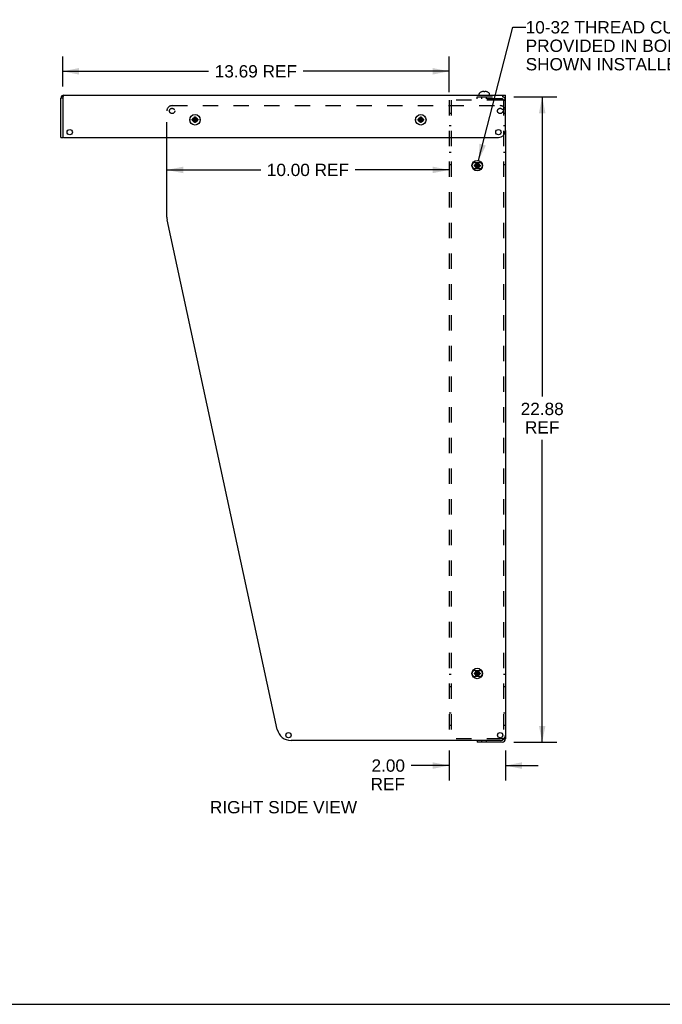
# Model space of a CAD drawing. Header units: inches. Extents: x 0 to 98.9, y 0 to 64.
# Tile 4 of 6: x 49.5 to 72.3, y 0 to 34.9. Entities that reach past the tile are written whole.
import ezdxf

# ---------------------------------------------------------------- set-up
doc = ezdxf.new("R2010")
doc.units = ezdxf.units.IN
doc.header["$LTSCALE"] = 5.44
doc.header["$MEASUREMENT"] = 0
doc.linetypes.add('HIDDEN', pattern=[0.2, 0.1, -0.1])
doc.layers.get('0').update_dxf_attribs({"linetype": 'CONTINUOUS'})
doc.layers.add('DEFAULT_2', color=8, linetype='HIDDEN')
doc.layers.add('DIMENSIONS', color=7, linetype='CONTINUOUS')
doc.styles.get("Standard").update_dxf_attribs({"font": 'arial.ttf'})
doc.dimstyles.new('DIMSTYLE_1', dxfattribs={"dimtxt": 0.436364, "dimasz": 0.581818, "dimexe": 0.09, "dimexo": 0.07, "dimgap": 0.0375, "dimtad": 0, "dimtih": 1, "dimtoh": 1, "dimzin": 4, "dimdsep": 46, "dimtxsty": 'Standard', "dimblk": '_FILLED', "dimblk1": '_FILLED', "dimblk2": '_FILLED', "dimcen": 0.09, "dimadec": 3, "dimazin": 1, "dimtfac": 1, "dimtdec": 3, "dimtofl": 0, "dimtmove": 0, "dimatfit": 3, "dimldrblk": '_FILLED', "dimfxl": 0, "dimtolj": 1, "dimtzin": 4, "dimarcsym": 0})
doc.dimstyles.get("Standard").update_dxf_attribs({"dimtxt": 0.494545, "dimasz": 0.581818, "dimexe": 0.09, "dimexo": 0.07, "dimgap": 0.09, "dimtad": 0, "dimtih": 1, "dimtoh": 1, "dimdec": 3, "dimzin": 4, "dimdsep": 46, "dimtxsty": 'Standard', "dimblk": '_FILLED', "dimblk1": '_FILLED', "dimblk2": '_FILLED', "dimcen": 0.09, "dimadec": 3, "dimazin": 1, "dimtp": 0.001, "dimtm": 0.001, "dimtfac": 1, "dimtdec": 3, "dimtofl": 0, "dimtmove": 0, "dimatfit": 3, "dimldrblk": '_FILLED', "dimfxl": 0, "dimtolj": 1, "dimtzin": 4, "dimarcsym": 0})

# ---------------------------------------------------------------- blocks, each defined once
blk = doc.blocks.new('_FILLED')
at = {"color": 0, "linetype": 'ByBlock'}
blk.add_solid([(0, 0), (-1, 0.2), (-1, -0.2)], dxfattribs=at)
blk = doc.blocks.new('*D21')
at = {"layer": 'DIMENSIONS', "color": 2, "linetype": 'Continuous'}
for p, q in [((64.731, 8.997), (64.731, 7.938)), ((66.731, 8.998), (66.731, 7.938)), ((64.731, 8.461), (63.388, 8.461)), ((66.731, 8.461), (67.894, 8.461))]:
    blk.add_line(p, q, dxfattribs=at)
at = {"layer": 'DIMENSIONS', "color": 2, "linetype": 'Continuous', "xscale": 0.5818181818, "yscale": 0.5818181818, "zscale": 0.5818181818}
blk.add_blockref('_FILLED', (64.731, 8.461), dxfattribs=at)
at = {"layer": 'DIMENSIONS', "color": 2, "linetype": 'Continuous', "xscale": 0.5818181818, "yscale": 0.5818181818, "zscale": 0.5818181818, "rotation": 180}
blk.add_blockref('_FILLED', (66.731, 8.461), dxfattribs=at)
at = {"layer": 'DIMENSIONS', "color": 2, "linetype": 'Continuous', "insert": (63.17, 8.68), "char_height": 0.4364, "width": 1.21663, "attachment_point": 3, "line_spacing_factor": 0.9}
blk.add_mtext('2.00\\PREF', dxfattribs=at)
blk = doc.blocks.new('*D22')
at = {"layer": 'DIMENSIONS', "color": 2, "linetype": 'Continuous'}
for p, q in [((67.021, 32.163), (68.555, 32.163)), ((68.032, 32.163), (68.032, 21.539)), ((68.032, 9.288), (68.032, 20.012)), ((67.021, 9.288), (68.555, 9.288))]:
    blk.add_line(p, q, dxfattribs=at)
at = {"layer": 'DIMENSIONS', "color": 2, "linetype": 'Continuous', "xscale": 0.5818181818, "yscale": 0.5818181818, "zscale": 0.5818181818}
for p, rotation in [((68.032, 32.163), 90), ((68.032, 9.288), 270)]:
    blk.add_blockref('_FILLED', p, dxfattribs=dict(at, rotation=rotation))
at = {"layer": 'DIMENSIONS', "color": 2, "linetype": 'Continuous', "insert": (68.032, 21.321), "char_height": 0.4364, "width": 1.52484, "attachment_point": 2, "line_spacing_factor": 0.9}
blk.add_mtext('22.88\\PREF', dxfattribs=at)
blk = doc.blocks.new('*D26')
at = {"layer": 'DIMENSIONS', "color": 2, "linetype": 'Continuous'}
for p, q in [((51.041, 32.528), (51.041, 33.592)), ((64.731, 32.328), (64.731, 33.592)), ((51.041, 33.068), (56.212, 33.068)), ((64.731, 33.068), (59.559, 33.068))]:
    blk.add_line(p, q, dxfattribs=at)
at = {"layer": 'DIMENSIONS', "color": 2, "linetype": 'Continuous', "xscale": 0.5818181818, "yscale": 0.5818181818, "zscale": 0.5818181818, "rotation": 180}
blk.add_blockref('_FILLED', (51.041, 33.068), dxfattribs=at)
at = {"layer": 'DIMENSIONS', "color": 2, "linetype": 'Continuous', "xscale": 0.5818181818, "yscale": 0.5818181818, "zscale": 0.5818181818}
blk.add_blockref('_FILLED', (64.731, 33.068), dxfattribs=at)
at = {"layer": 'DIMENSIONS', "color": 2, "linetype": 'Continuous', "insert": (57.886, 33.286), "char_height": 0.4364, "width": 2.91017, "attachment_point": 2, "line_spacing_factor": 0.9}
blk.add_mtext('13.69 REF', dxfattribs=at)
blk = doc.blocks.new('*D27')
at = {"layer": 'DIMENSIONS', "color": 2, "linetype": 'Continuous'}
for p, q in [((54.731, 29.573), (58.057, 29.573)), ((64.731, 29.573), (61.404, 29.573))]:
    blk.add_line(p, q, dxfattribs=at)
at = {"layer": 'DIMENSIONS', "color": 2, "linetype": 'Continuous', "xscale": 0.5818181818, "yscale": 0.5818181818, "zscale": 0.5818181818, "rotation": 180}
blk.add_blockref('_FILLED', (54.731, 29.573), dxfattribs=at)
at = {"layer": 'DIMENSIONS', "color": 2, "linetype": 'Continuous', "xscale": 0.5818181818, "yscale": 0.5818181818, "zscale": 0.5818181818}
blk.add_blockref('_FILLED', (64.731, 29.573), dxfattribs=at)
at = {"layer": 'DIMENSIONS', "color": 2, "linetype": 'Continuous', "insert": (59.731, 29.792), "char_height": 0.4364, "width": 2.91017, "attachment_point": 2, "line_spacing_factor": 0.9}
blk.add_mtext('10.00 REF', dxfattribs=at)

msp = doc.modelspace()

# ---------------------------------------------------------------- linework, layer by layer
at = {"color": 7, "linetype": 'Continuous'}
for p, q in [((50.9807, 30.7229), (50.9807, 32.1209)), ((51.0407, 32.1209), (50.9807, 32.1209)), ((51.0459, 32.1408), (51.0407, 32.1209)), ((51.0827, 32.2229), (66.7307, 32.2229)), ((65.7942, 32.2229), (65.7942, 32.2695)), ((65.8814, 32.3359), (65.8812, 32.3363)), ((65.8824, 32.3363), (65.8814, 32.3359)), ((65.9481, 32.351), (65.9458, 32.3513)), ((65.9652, 32.3363), (65.9652, 32.3464)), ((65.9652, 32.3359), (65.9652, 32.3363)), ((65.9962, 32.3464), (65.9962, 32.3363)), ((65.9962, 32.3363), (65.9962, 32.3359)), ((66.0156, 32.3513), (66.0133, 32.351)), ((66.0198, 32.351), (66.0156, 32.3513)), ((66.0492, 32.3464), (66.045, 32.3473)), ((66.08, 32.3359), (66.079, 32.3363)), ((66.0802, 32.3363), (66.08, 32.3359)), ((66.1672, 32.2229), (66.1672, 32.2695)), ((66.7307, 30.9729), (66.7307, 32.2229)), ((55.6958, 31.3853), (55.7152, 31.4189)), ((55.7152, 31.2512), (55.7462, 31.4497)), ((55.7152, 31.4487), (55.7152, 31.4497)), ((55.7462, 31.2512), (55.7152, 31.4497)), ((55.7152, 31.4189), (55.7152, 31.4487)), ((55.7152, 31.2819), (55.7462, 31.4189)), ((55.7462, 31.2819), (55.7152, 31.4189)), ((55.7462, 31.4497), (55.7462, 31.4487)), ((55.7462, 31.4487), (55.7462, 31.4189)), ((55.7462, 31.4189), (55.7656, 31.3853)), ((63.6958, 31.3853), (63.7152, 31.4189)), ((63.7152, 31.2512), (63.7462, 31.4497)), ((63.7152, 31.4487), (63.7152, 31.4497)), ((63.7462, 31.2512), (63.7152, 31.4497)), ((63.7152, 31.4189), (63.7152, 31.4487)), ((63.7152, 31.2819), (63.7462, 31.4189)), ((63.7462, 31.2819), (63.7152, 31.4189)), ((63.7462, 31.4497), (63.7462, 31.4487)), ((63.7462, 31.4487), (63.7462, 31.4189)), ((63.7462, 31.4189), (63.7656, 31.3853)), ((55.6314, 31.3659), (55.83, 31.335)), ((55.6314, 31.335), (55.83, 31.3659)), ((55.6314, 31.3659), (55.6324, 31.3659)), ((55.6324, 31.3349), (55.6314, 31.335)), ((55.6324, 31.3659), (55.6622, 31.3659)), ((55.6622, 31.3349), (55.6324, 31.3349)), ((55.6622, 31.3659), (55.6958, 31.3853)), ((55.6622, 31.3659), (55.7992, 31.3349)), ((55.6622, 31.3349), (55.7992, 31.3659)), ((55.6958, 31.3155), (55.6622, 31.3349)), ((55.6958, 31.3155), (55.7656, 31.3853)), ((55.6958, 31.3853), (55.7656, 31.3155)), ((55.7152, 31.2819), (55.6958, 31.3155)), ((55.7152, 31.2522), (55.7152, 31.2819)), ((55.7152, 31.2512), (55.7152, 31.2522)), ((55.7656, 31.3155), (55.7462, 31.2819)), ((55.7462, 31.2819), (55.7462, 31.2522)), ((55.7462, 31.2522), (55.7462, 31.2512)), ((55.7656, 31.3853), (55.7992, 31.3659)), ((55.7992, 31.3349), (55.7656, 31.3155)), ((55.7992, 31.3659), (55.829, 31.3659)), ((55.829, 31.3349), (55.7992, 31.3349)), ((55.829, 31.3659), (55.83, 31.3659)), ((55.83, 31.335), (55.829, 31.3349)), ((63.6314, 31.335), (63.83, 31.3659)), ((63.6314, 31.3659), (63.6324, 31.3659)), ((63.6314, 31.3659), (63.83, 31.335)), ((63.6324, 31.3349), (63.6314, 31.335)), ((63.6324, 31.3659), (63.6622, 31.3659)), ((63.6622, 31.3349), (63.6324, 31.3349)), ((63.6622, 31.3659), (63.6958, 31.3853)), ((63.6622, 31.3349), (63.7992, 31.3659)), ((63.6622, 31.3659), (63.7992, 31.3349)), ((63.6958, 31.3155), (63.6622, 31.3349)), ((63.6958, 31.3155), (63.7656, 31.3853)), ((63.6958, 31.3853), (63.7656, 31.3155)), ((63.7152, 31.2819), (63.6958, 31.3155)), ((63.7152, 31.2522), (63.7152, 31.2819)), ((63.7152, 31.2512), (63.7152, 31.2522)), ((63.7656, 31.3155), (63.7462, 31.2819)), ((63.7462, 31.2819), (63.7462, 31.2522)), ((63.7462, 31.2522), (63.7462, 31.2512)), ((63.7656, 31.3853), (63.7992, 31.3659)), ((63.7992, 31.3349), (63.7656, 31.3155)), ((63.7992, 31.3659), (63.829, 31.3659)), ((63.829, 31.3349), (63.7992, 31.3349)), ((63.829, 31.3659), (63.83, 31.3659)), ((63.83, 31.335), (63.829, 31.3349)), ((50.9807, 30.7229), (51.0407, 30.7229)), ((51.0707, 30.7229), (66.4807, 30.7229)), ((65.6314, 29.71), (65.83, 29.7409)), ((65.6314, 29.7409), (65.6324, 29.7409)), ((65.6314, 29.7409), (65.83, 29.71)), ((65.6324, 29.7099), (65.6314, 29.71)), ((65.6324, 29.7409), (65.6622, 29.7409)), ((65.6622, 29.7099), (65.6324, 29.7099)), ((65.6622, 29.7409), (65.6958, 29.7603)), ((65.6622, 29.7099), (65.7992, 29.7409)), ((65.6622, 29.7409), (65.7992, 29.7099)), ((65.6958, 29.6905), (65.6622, 29.7099)), ((65.6958, 29.7603), (65.7152, 29.7939)), ((65.6958, 29.6905), (65.7656, 29.7603)), ((65.6958, 29.7603), (65.7656, 29.6905)), ((65.7152, 29.6569), (65.6958, 29.6905)), ((65.7152, 29.6262), (65.7462, 29.8247)), ((65.7152, 29.8237), (65.7152, 29.8247)), ((65.7462, 29.6262), (65.7152, 29.8247)), ((65.7152, 29.7939), (65.7152, 29.8237)), ((65.7152, 29.6569), (65.7462, 29.7939)), ((65.7462, 29.6569), (65.7152, 29.7939)), ((65.7462, 29.8247), (65.7462, 29.8237)), ((65.7462, 29.8237), (65.7462, 29.7939)), ((65.7462, 29.7939), (65.7656, 29.7603)), ((65.7656, 29.6905), (65.7462, 29.6569)), ((65.7656, 29.7603), (65.7992, 29.7409)), ((65.7992, 29.7099), (65.7656, 29.6905)), ((65.7992, 29.7409), (65.829, 29.7409)), ((65.829, 29.7099), (65.7992, 29.7099)), ((65.829, 29.7409), (65.83, 29.7409)), ((65.83, 29.71), (65.829, 29.7099)), ((65.7152, 29.6272), (65.7152, 29.6569)), ((65.7152, 29.6262), (65.7152, 29.6272)), ((65.7462, 29.6569), (65.7462, 29.6272)), ((65.7462, 29.6272), (65.7462, 29.6262)), ((65.6314, 11.71), (65.83, 11.7409)), ((65.6314, 11.7409), (65.6324, 11.7409)), ((65.6314, 11.7409), (65.83, 11.71)), ((65.6324, 11.7099), (65.6314, 11.71)), ((65.6324, 11.7409), (65.6622, 11.7409)), ((65.6622, 11.7099), (65.6324, 11.7099)), ((65.6622, 11.7409), (65.6958, 11.7603)), ((65.6622, 11.7099), (65.7992, 11.7409)), ((65.6622, 11.7409), (65.7992, 11.7099)), ((65.6958, 11.6905), (65.6622, 11.7099)), ((65.6958, 11.7603), (65.7152, 11.7939)), ((65.6958, 11.7603), (65.7656, 11.6905)), ((65.6958, 11.6905), (65.7656, 11.7603)), ((65.7152, 11.6569), (65.6958, 11.6905)), ((65.7462, 11.6262), (65.7152, 11.8247)), ((65.7152, 11.8237), (65.7152, 11.8247)), ((65.7152, 11.6262), (65.7462, 11.8247)), ((65.7152, 11.7939), (65.7152, 11.8237)), ((65.7462, 11.6569), (65.7152, 11.7939)), ((65.7152, 11.6569), (65.7462, 11.7939)), ((65.7152, 11.6272), (65.7152, 11.6569)), ((65.7152, 11.6262), (65.7152, 11.6272)), ((65.7462, 11.8247), (65.7462, 11.8237)), ((65.7462, 11.8237), (65.7462, 11.7939)), ((65.7462, 11.7939), (65.7656, 11.7603)), ((65.7656, 11.6905), (65.7462, 11.6569)), ((65.7462, 11.6569), (65.7462, 11.6272)), ((65.7462, 11.6272), (65.7462, 11.6262)), ((65.7656, 11.7603), (65.7992, 11.7409)), ((65.7992, 11.7099), (65.7656, 11.6905)), ((65.7992, 11.7409), (65.829, 11.7409)), ((65.829, 11.7099), (65.7992, 11.7099)), ((65.829, 11.7409), (65.83, 11.7409)), ((65.83, 11.71), (65.829, 11.7099)), ((65.7307, 9.3504), (65.7307, 9.2879)), ((0, 0), (98.9091, 0))]:
    msp.add_line(p, q, dxfattribs=at)
at = {"color": 3, "linetype": 'Continuous'}
for p, q in [((51.0407, 32.1209), (51.0407, 30.7229)), ((54.7307, 27.9039), (54.7307, 30.7229)), ((66.7307, 30.9729), (66.7307, 9.4049)), ((58.6454, 9.7448), (54.742, 27.7982)), ((66.5432, 9.3504), (59.1341, 9.3504)), ((66.6137, 9.2879), (65.7307, 9.2879)), ((66.711, 9.4048), (66.675, 9.4048)), ((66.7284, 9.4049), (66.711, 9.4048)), ((66.7307, 9.4049), (66.7284, 9.4049))]:
    msp.add_line(p, q, dxfattribs=at)
at = {"color": 7, "linetype": 'Continuous'}
for points in [[(51.0564, 32.1776), (51.0512, 32.16), (51.0459, 32.1408)], [(51.0827, 32.2229), (51.0774, 32.221), (51.0722, 32.2152), (51.0669, 32.2058), (51.0617, 32.1931), (51.0564, 32.1776)], [(65.9458, 32.3513), (65.9416, 32.351), (65.9374, 32.3506), (65.9332, 32.3501), (65.929, 32.3496), (65.9248, 32.3489), (65.9206, 32.3481), (65.9164, 32.3473), (65.9122, 32.3464)], [(65.9652, 32.3464), (65.9626, 32.3473), (65.9601, 32.3482), (65.9576, 32.349), (65.9552, 32.3496), (65.9528, 32.3502), (65.9505, 32.3506), (65.9481, 32.351)], [(65.9807, 32.3363), (65.9781, 32.3363), (65.9755, 32.3363), (65.9729, 32.3362), (65.9704, 32.3361), (65.9678, 32.336), (65.9652, 32.3359)], [(65.9962, 32.3359), (65.9936, 32.336), (65.991, 32.3361), (65.9885, 32.3362), (65.9859, 32.3363), (65.9833, 32.3363), (65.9807, 32.3363)], [(66.0133, 32.351), (66.0109, 32.3506), (66.0086, 32.3502), (66.0062, 32.3496), (66.0038, 32.349), (66.0013, 32.3482), (65.9988, 32.3473), (65.9962, 32.3464)], [(66.045, 32.3473), (66.0408, 32.3481), (66.0366, 32.3489), (66.0324, 32.3496), (66.0282, 32.3501), (66.024, 32.3506), (66.0198, 32.351)], [(55.7152, 31.4497), (55.7178, 31.4498), (55.7204, 31.4498), (55.7229, 31.4499), (55.7255, 31.4499), (55.7281, 31.4499), (55.7307, 31.4499)], [(55.7307, 31.4499), (55.7333, 31.4499), (55.7359, 31.4499), (55.7385, 31.4499), (55.741, 31.4498), (55.7436, 31.4498), (55.7462, 31.4497)], [(63.7152, 31.4497), (63.7178, 31.4498), (63.7204, 31.4498), (63.7229, 31.4499), (63.7255, 31.4499), (63.7281, 31.4499), (63.7307, 31.4499)], [(63.7307, 31.4499), (63.7333, 31.4499), (63.7359, 31.4499), (63.7385, 31.4499), (63.741, 31.4498), (63.7436, 31.4498), (63.7462, 31.4497)], [(55.6314, 31.335), (55.6313, 31.3401), (55.6312, 31.3453), (55.6312, 31.3504), (55.6312, 31.3556), (55.6313, 31.3608), (55.6314, 31.3659)], [(55.7307, 31.2509), (55.7281, 31.251), (55.7255, 31.251), (55.7229, 31.251), (55.7204, 31.2511), (55.7178, 31.2511), (55.7152, 31.2512)], [(55.7462, 31.2512), (55.7436, 31.2511), (55.741, 31.2511), (55.7385, 31.251), (55.7359, 31.251), (55.7333, 31.251), (55.7307, 31.2509)], [(55.83, 31.3659), (55.8301, 31.3608), (55.8302, 31.3556), (55.8302, 31.3504), (55.8302, 31.3453), (55.8301, 31.3401), (55.83, 31.335)], [(63.6314, 31.335), (63.6313, 31.3401), (63.6312, 31.3453), (63.6312, 31.3504), (63.6312, 31.3556), (63.6313, 31.3608), (63.6314, 31.3659)], [(63.7307, 31.2509), (63.7281, 31.251), (63.7255, 31.251), (63.7229, 31.251), (63.7204, 31.2511), (63.7178, 31.2511), (63.7152, 31.2512)], [(63.7462, 31.2512), (63.7436, 31.2511), (63.741, 31.2511), (63.7385, 31.251), (63.7359, 31.251), (63.7333, 31.251), (63.7307, 31.2509)], [(63.83, 31.3659), (63.8301, 31.3608), (63.8302, 31.3556), (63.8302, 31.3504), (63.8302, 31.3453), (63.8301, 31.3401), (63.83, 31.335)], [(65.6314, 29.71), (65.6313, 29.7151), (65.6312, 29.7203), (65.6312, 29.7254), (65.6312, 29.7306), (65.6313, 29.7358), (65.6314, 29.7409)], [(65.7152, 29.8247), (65.7178, 29.8248), (65.7204, 29.8248), (65.7229, 29.8249), (65.7255, 29.8249), (65.7281, 29.8249), (65.7307, 29.8249)], [(65.7307, 29.8249), (65.7333, 29.8249), (65.7359, 29.8249), (65.7385, 29.8249), (65.741, 29.8248), (65.7436, 29.8248), (65.7462, 29.8247)], [(65.83, 29.7409), (65.8301, 29.7358), (65.8302, 29.7306), (65.8302, 29.7254), (65.8302, 29.7203), (65.8301, 29.7151), (65.83, 29.71)], [(65.7307, 29.6259), (65.7281, 29.626), (65.7255, 29.626), (65.7229, 29.626), (65.7204, 29.6261), (65.7178, 29.6261), (65.7152, 29.6262)], [(65.7462, 29.6262), (65.7436, 29.6261), (65.741, 29.6261), (65.7385, 29.626), (65.7359, 29.626), (65.7333, 29.626), (65.7307, 29.6259)], [(65.6314, 11.71), (65.6313, 11.7151), (65.6312, 11.7203), (65.6312, 11.7254), (65.6312, 11.7306), (65.6313, 11.7358), (65.6314, 11.7409)], [(65.7152, 11.8247), (65.7178, 11.8248), (65.7204, 11.8248), (65.7229, 11.8249), (65.7255, 11.8249), (65.7281, 11.8249), (65.7307, 11.8249)], [(65.7307, 11.6259), (65.7281, 11.626), (65.7255, 11.626), (65.7229, 11.626), (65.7204, 11.6261), (65.7178, 11.6261), (65.7152, 11.6262)], [(65.7307, 11.8249), (65.7333, 11.8249), (65.7359, 11.8249), (65.7385, 11.8249), (65.741, 11.8248), (65.7436, 11.8248), (65.7462, 11.8247)], [(65.7462, 11.6262), (65.7436, 11.6261), (65.741, 11.6261), (65.7385, 11.626), (65.7359, 11.626), (65.7333, 11.626), (65.7307, 11.6259)], [(65.83, 11.7409), (65.8301, 11.7358), (65.8302, 11.7306), (65.8302, 11.7254), (65.8302, 11.7203), (65.8301, 11.7151), (65.83, 11.71)]]:
    msp.add_lwpolyline(points, dxfattribs=at)
for centre, radius in [((55.7307, 31.3504), 0.1865), ((63.7307, 31.3504), 0.1865), ((51.2907, 30.9104), 0.0938), ((66.4807, 30.9104), 0.0938), ((65.7307, 29.7254), 0.1865), ((65.7307, 11.7254), 0.1865)]:
    msp.add_circle(centre, radius, dxfattribs=at)
at = {"color": 3, "linetype": 'Continuous'}
for centre in [(59.0411, 9.5379), (66.5432, 9.5379)]:
    msp.add_circle(centre, 0.0938, dxfattribs=at)
at = {"color": 7, "linetype": 'Continuous'}
for centre, radius, start, end in [((51.0827, 32.1209), 0.102, 90, 180), ((65.8142, 32.2695), 0.02, 133.5138, 180), ((65.9807, 32.0941), 0.2618, 112.33569, 133.5138), ((65.9807, 32.0941), 0.2614, 105.19411, 112.08938), ((65.9807, 32.0941), 0.2614, 67.91062, 74.80589), ((65.9807, 32.0941), 0.2618, 46.4862, 67.66431), ((66.1472, 32.2695), 0.02, 0, 46.4862), ((55.6522, 31.3509), 0.109, 168.20491, 191.40685), ((55.8092, 31.3509), 0.109, 349.96297, 11.79509), ((63.6522, 31.3509), 0.109, 168.20491, 191.40685), ((63.8092, 31.3509), 0.109, 349.96297, 11.79509), ((51.0707, 30.7529), 0.03, 180, 270), ((66.4807, 30.9729), 0.25, 270, 360), ((66.6137, 9.4049), 0.042, 270, 330.53762)]:
    msp.add_arc(centre, radius, start, end, dxfattribs=at)
at = {"color": 3, "linetype": 'Continuous'}
for centre, radius, start, end in [((65.6522, 29.7254), 0.109, 168.39903, 191.60097), ((65.8092, 29.7254), 0.109, 348.39903, 11.60097), ((55.2307, 27.9039), 0.5, 180, 192.20047), ((65.6522, 11.7254), 0.109, 168.39903, 191.60097), ((65.8092, 11.7254), 0.109, 348.39903, 11.60097), ((59.1341, 9.8504), 0.5, 192.20047, 270), ((66.5432, 9.5379), 0.1875, 270, 360), ((66.6137, 9.4049), 0.117, 270, 360)]:
    msp.add_arc(centre, radius, start, end, dxfattribs=at)
at = {"layer": 'DEFAULT_2', "color": 8, "linetype": 'HIDDEN'}
for p, q in [((65.7307, 32.0879), (65.7307, 32.1629)), ((65.7307, 32.1629), (66.6137, 32.1629)), ((65.8977, 32.0879), (65.8977, 32.1629)), ((66.0637, 32.0879), (66.0637, 32.1629)), ((54.9182, 31.8504), (66.5432, 31.8504)), ((64.7307, 32.0462), (64.7307, 9.4047)), ((66.6137, 32.0462), (64.7307, 32.0462)), ((64.8057, 32.0462), (64.8057, 9.4047)), ((66.6137, 32.0879), (65.7307, 32.0879)), ((66.6365, 32.0462), (66.6137, 32.0462)), ((66.6557, 32.0459), (66.6557, 9.4049)), ((66.6557, 32.0459), (66.7307, 32.0459)), ((54.7307, 30.7229), (54.7307, 31.6629)), ((64.8057, 31.5692), (64.7307, 31.5692)), ((66.7307, 31.5692), (66.6557, 31.5692)), ((64.8057, 31.1317), (64.7307, 31.1317)), ((66.7307, 31.1317), (66.6557, 31.1317)), ((64.8057, 30.1942), (64.7307, 30.1942)), ((66.7307, 30.1942), (66.6557, 30.1942)), ((64.8057, 29.7567), (64.7307, 29.7567)), ((65.6522, 29.8344), (65.8092, 29.8344)), ((66.7307, 29.7567), (66.6557, 29.7567)), ((65.8092, 29.6164), (65.6522, 29.6164)), ((64.8057, 11.6942), (64.7307, 11.6942)), ((65.6522, 11.8344), (65.8092, 11.8344)), ((65.8092, 11.6164), (65.6522, 11.6164)), ((66.7307, 11.6942), (66.6557, 11.6942)), ((64.8057, 11.2567), (64.7307, 11.2567)), ((66.7307, 11.2567), (66.6557, 11.2567)), ((64.8057, 10.3192), (64.7307, 10.3192)), ((66.7307, 10.3192), (66.6557, 10.3192)), ((64.8057, 9.8817), (64.7307, 9.8817)), ((66.7307, 9.8817), (66.6557, 9.8817)), ((66.6137, 9.4047), (64.7307, 9.4047)), ((65.7307, 9.3629), (66.6137, 9.3629)), ((65.7307, 9.3629), (65.7307, 9.3504)), ((65.8977, 9.2879), (65.8977, 9.3629)), ((66.0637, 9.2879), (66.0637, 9.3629)), ((66.6434, 9.4048), (66.6137, 9.4047)), ((66.675, 9.4048), (66.6137, 9.4047)), ((66.6543, 9.4049), (66.6434, 9.4048)), ((66.6557, 9.4049), (66.6543, 9.4049)), ((66.6557, 9.4049), (66.7307, 9.4049))]:
    msp.add_line(p, q, dxfattribs=at)
for points in [[(66.6557, 32.0459), (66.6543, 32.046), (66.6501, 32.046), (66.6137, 32.0462)], [(66.7307, 32.0459), (66.7284, 32.046), (66.7218, 32.046), (66.6365, 32.0462)]]:
    msp.add_lwpolyline(points, dxfattribs=at)
for centre, radius in [((54.9182, 31.6629), 0.0938), ((66.5432, 31.6629), 0.0938), ((55.7307, 31.3504), 0.083), ((63.7307, 31.3504), 0.083), ((65.7307, 29.7254), 0.083), ((65.7307, 11.7254), 0.083)]:
    msp.add_circle(centre, radius, dxfattribs=at)
for centre, radius, start, end in [((66.6137, 32.0459), 0.117, 0, 90), ((54.9182, 31.6629), 0.1875, 90, 180), ((66.5432, 31.6629), 0.1875, 0, 90), ((66.6137, 32.0459), 0.042, 0, 90), ((65.6522, 29.7254), 0.109, 90, 168.39903), ((65.6522, 29.7254), 0.109, 191.60097, 270), ((65.8092, 29.7254), 0.109, 11.60097, 90), ((65.8092, 29.7254), 0.109, 270, 348.39903), ((65.6522, 11.7254), 0.109, 90, 168.39903), ((65.6522, 11.7254), 0.109, 191.60097, 270), ((65.8092, 11.7254), 0.109, 11.60097, 90), ((65.8092, 11.7254), 0.109, 270, 348.39903), ((66.6137, 9.4049), 0.042, 330.53762, 360)]:
    msp.add_arc(centre, radius, start, end, dxfattribs=at)

# ---------------------------------------------------------------- texts
at = {"layer": 'DIMENSIONS', "color": 2, "linetype": 'Continuous', "char_height": 0.436364, "line_spacing_factor": 0.9}
for s, insert, width, attachment_point in [('10-32 THREAD CUTTING SCREWS #102479 (x9)\\PPROVIDED IN BOLT PACK #134793\\PSHOWN INSTALLED FOR REFERENCE ONLY', (67.4463, 34.8466), 13.700845, 1), ('RIGHT SIDE VIEW', (58.8645, 7.2047), 5.20392, 2)]:
    msp.add_mtext(s, dxfattribs=dict(at, insert=insert, width=width, attachment_point=attachment_point))

# ---------------------------------------------------------------- dimensions: what is measured, and where the dimension line sits
at = {"layer": 'DIMENSIONS', "color": 2, "linetype": 'Continuous'}
for base, p1, p2, text, picture, middle in [((64.7307, 33.0679), (51.0407, 32.4582), (64.7307, 32.2585), '<> REF', '*D26', (57.8857, 33.0679)), ((66.7307, 8.4613), (64.7307, 9.0674), (66.7307, 9.0677), '<>\\PREF', '*D21', (62.5612, 8.1341))]:
    dim = msp.add_linear_dim(base=base, p1=p1, p2=p2, text=text, dimstyle='DIMSTYLE_1', dxfattribs=at)
    dim.commit()
    dim.dimension.update_dxf_attribs({"geometry": picture, "text_midpoint": middle, "dimtype": 160})
for base, p1, p2, angle, text, picture, middle in [((68.0317354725, 9.2879459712), (66.9509644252, 32.1629459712), (66.9509644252, 9.2879459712), 270, '<>\\PREF', '*D22', (68.0317354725, 20.7753552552)), ((54.7307, 29.5734), (64.7307, 31.9212), (54.7307, 27.9039), 180, '<> REF', '*D27', (59.7307, 29.5734))]:
    dim = msp.add_linear_dim(base=base, p1=p1, p2=p2, angle=angle, text=text, dimstyle='DIMSTYLE_1', dxfattribs=at)
    dim.commit()
    dim.dimension.update_dxf_attribs({"geometry": picture, "text_midpoint": middle, "dimtype": 160})

# ---------------------------------------------------------------- leaders
at = {"layer": 'DIMENSIONS', "color": 2, "linetype": 'Continuous', "annotation_type": 0, "has_hookline": 1, "hookline_direction": 1, "text_width": 13.6315}
msp.add_leader([(65.7772, 29.906), (66.9941, 34.6285), (67.4463, 34.6285)], dimstyle='Standard', override={"dimtad": 0}, dxfattribs=at)

doc.saveas('drawing.dxf')
